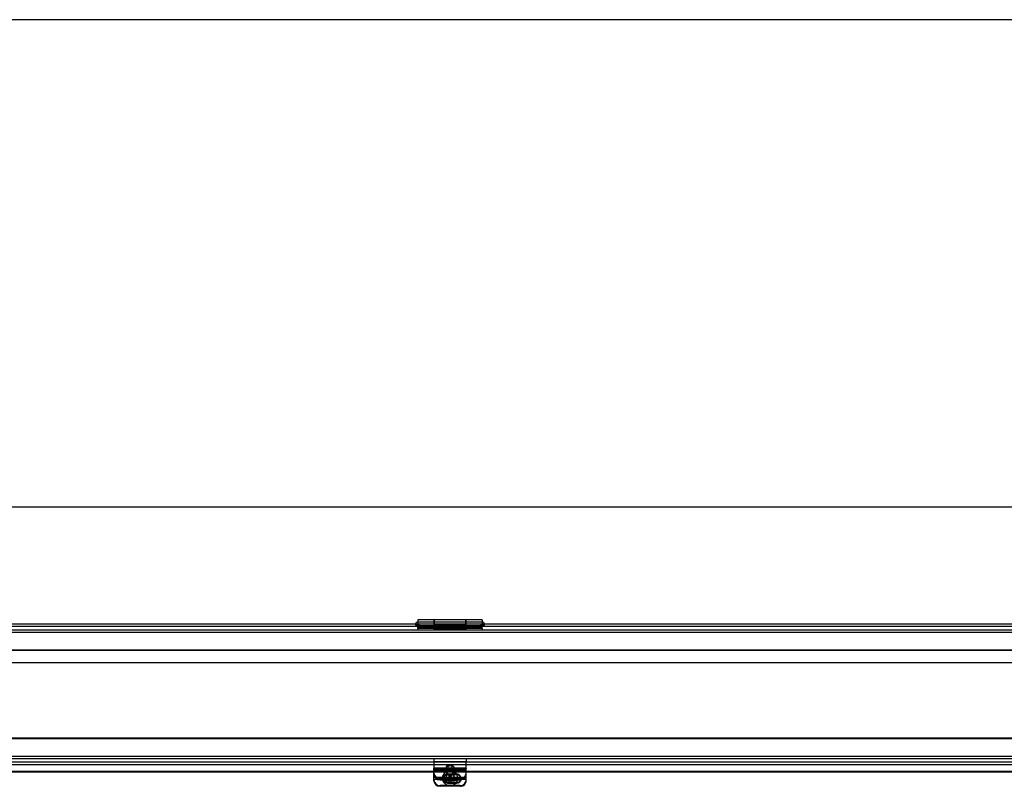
# Model space of a CAD drawing. Header units: inches. Extents: x 1 to 240, y -1 to 159.
# Tile 8 of 16: x 96 to 127, y 135 to 159. Entities that reach past the tile are written whole.
import ezdxf
from ezdxf.enums import TextEntityAlignment as Align
from ezdxf.lldxf.tags import DXFTag

# ---------------------------------------------------------------- set-up
doc = ezdxf.new("R2010")
doc.units = ezdxf.units.IN
doc.header["$MEASUREMENT"] = 0
for name, color, linetype in [('COM40176', 7, 'Continuous'), ('COM52631', 7, 'Continuous'), ('COM70693-6', 7, 'Continuous'), ('COM70694-6', 7, 'Continuous'), ('Default', 7, 'Continuous'), ('GSK11095', 7, 'Continuous'), ('HNG86641-1', 7, 'Continuous'), ('HNG86641-2', 7, 'Continuous'), ('HNG86641-3', 7, 'Continuous'), ('SCS19420', 7, 'Continuous')]:
    doc.layers.add(name, color=color, linetype=linetype)
doc.styles.add('SEACAD_Times_New_Roman', font='times.ttf')
tags = doc.linetypes.add('HIDDEN2', pattern=[0.1875, 0.125, -0.0625]).pattern_tags.tags
tags[6:7] = [DXFTag(74, 4), DXFTag(75, 0), DXFTag(340, '0'), DXFTag(46, 0.0), DXFTag(50, 0.0), DXFTag(44, 0.0), DXFTag(45, 0.0)]
tags[4:5] = [DXFTag(74, 4), DXFTag(75, 0), DXFTag(340, '0'), DXFTag(46, 0.0), DXFTag(50, 0.0), DXFTag(44, 0.0), DXFTag(45, 0.0)]
doc.dimstyles.new('HAMMOND_(STH_-_240x160)', dxfattribs={"dimtxt": 1, "dimasz": 1.25, "dimexe": 0.5, "dimexo": 0.5, "dimgap": 0.25, "dimtad": 0, "dimtih": 1, "dimtoh": 1, "dimzin": 0, "dimdsep": 46, "dimtxsty": 'SEACAD_Times_New_Roman', "dimblk1": '_SE_FILLED', "dimblk2": '_SE_FILLED', "dimsah": 1, "dimcen": 0.5, "dimadec": 0, "dimazin": 0, "dimtfac": 0.8, "dimtofl": 0, "dimtmove": 0, "dimatfit": 3, "dimfxl": 1, "dimtolj": 1, "dimtzin": 0, "dimarcsym": 0})

# ---------------------------------------------------------------- blocks, each defined once
blk = doc.blocks.new('SE2')
at = {"layer": 'COM40176', "color": 7, "linetype": 'HIDDEN2'}
for p, q in [((108.909, 135.921), (108.909, 135.929)), ((109.909, 135.929), (108.909, 135.929)), ((108.909, 135.921), (108.909, 135.909)), ((109.909, 135.904), (108.909, 135.904)), ((109.909, 135.872), (108.909, 135.872)), ((108.909, 135.648), (109.909, 135.648)), ((109.612, 135.745), (109.331, 135.745)), ((109.612, 135.721), (109.331, 135.721)), ((109.909, 135.921), (109.909, 135.929)), ((109.909, 135.921), (109.909, 135.909)), ((109.385, 135.391), (109.097, 135.391)), ((109.191, 135.617), (109.191, 135.593)), ((109.331, 135.49), (109.607, 135.49)), ((109.331, 135.466), (109.588, 135.466)), ((109.721, 135.391), (109.432, 135.391)), ((109.753, 135.593), (109.753, 135.617))]:
    blk.add_line(p, q, dxfattribs=at)
at = {"layer": 'COM40176', "color": 7, "linetype": 'Continuous'}
for p, q in [((108.909, 135.684), (108.909, 135.909)), ((109.909, 135.909), (108.909, 135.909)), ((108.909, 135.591), (108.909, 135.684)), ((109.909, 135.684), (109.909, 135.909)), ((109.909, 135.591), (109.909, 135.684)), ((108.909, 135.537), (108.909, 135.591)), ((108.909, 135.591), (109.909, 135.591)), ((109.721, 135.367), (109.097, 135.367)), ((109.588, 135.466), (109.612, 135.466)), ((109.607, 135.49), (109.612, 135.49)), ((109.909, 135.537), (109.909, 135.591))]:
    blk.add_line(p, q, dxfattribs=at)
at = {"layer": 'COM40176', "color": 7, "linetype": 'HIDDEN2'}
for centre, major_axis, start_param, end_param in [((109.331, 135.617), (0.14, 0), 1.570796, 4.712389), ((109.331, 135.593), (0.141, 0), 1.570796, 4.712389), ((109.612, 135.617), (-0.14, 0), 2.930417, 4.712389), ((109.612, 135.593), (-0.14, 0), 3.121159, 4.712389), ((109.097, 135.561), (0.188, 0), 3.141593, 4.712389), ((109.721, 135.561), (0.188, 0), 4.712389, 6.283185)]:
    blk.add_ellipse(centre, major_axis=major_axis, ratio=0.906308, start_param=start_param, end_param=end_param, dxfattribs=at)
at = {"layer": 'COM40176', "color": 7, "linetype": 'Continuous'}
for centre, major_axis, start_param, end_param in [((109.097, 135.537), (-0.188, 0), 0, 1.570796), ((109.612, 135.617), (-0.14, 0), 1.570796, 2.930417), ((109.612, 135.593), (-0.14, 0), 1.570796, 3.121159), ((109.721, 135.537), (-0.188, 0), 1.570796, 3.141593)]:
    blk.add_ellipse(centre, major_axis=major_axis, ratio=0.906308, start_param=start_param, end_param=end_param, dxfattribs=at)
at = {"layer": 'COM52631', "color": 7, "linetype": 'HIDDEN2'}
for p, q in [((108.909, 136.231), (108.909, 136.136)), ((108.909, 136.136), (109.909, 136.136)), ((108.909, 136.136), (108.909, 136.108)), ((108.909, 136.108), (108.909, 135.929)), ((109.909, 136.231), (109.909, 136.136)), ((109.909, 136.108), (109.909, 136.136)), ((109.909, 135.929), (109.909, 136.108)), ((109.302, 135.834), (109.302, 135.794)), ((109.515, 135.794), (109.515, 135.834)), ((109.097, 135.608), (109.721, 135.608)), ((109.097, 135.567), (109.642, 135.567))]:
    blk.add_line(p, q, dxfattribs=at)
at = {"layer": 'COM52631', "color": 7, "linetype": 'Continuous'}
blk.add_line((109.642, 135.567), (109.721, 135.567), dxfattribs=at)
at = {"layer": 'COM52631', "color": 7, "linetype": 'HIDDEN2'}
for centre, start_param, end_param in [((109.097, 135.778), 0, 1.570796), ((109.097, 135.738), 0, 1.570796), ((109.721, 135.778), 1.570796, 3.141593), ((109.721, 135.738), 1.684063, 3.141593)]:
    blk.add_ellipse(centre, major_axis=(-0.188, 0), ratio=0.906308, start_param=start_param, end_param=end_param, dxfattribs=at)
for centre in [(109.409, 135.834), (109.409, 135.794)]:
    blk.add_ellipse(centre, major_axis=(0.107, 0), ratio=0.906308, dxfattribs=at)
at = {"layer": 'COM52631', "color": 7, "linetype": 'Continuous'}
blk.add_ellipse((109.721, 135.738), major_axis=(-0.188, 0), ratio=0.906308, start_param=1.570796, end_param=1.684063, dxfattribs=at)
at = {"layer": 'COM70693-6', "color": 7, "linetype": 'HIDDEN2'}
for p, q in [((30.534, 140.159), (150.284, 140.159)), ((31.175, 140.231), (149.643, 140.231)), ((31.175, 139.606), (149.643, 139.606)), ((31.175, 136.856), (149.643, 136.856)), ((30.534, 136.303), (150.284, 136.303)), ((31.175, 136.231), (149.643, 136.231))]:
    blk.add_line(p, q, dxfattribs=at)
at = {"layer": 'COM70694-6', "color": 7, "linetype": 'Continuous'}
for p, q in [((31.175, 140.417), (149.643, 140.417)), ((31.175, 136.042), (149.643, 136.042)), ((108.909, 135.824), (90.909, 135.824)), ((108.909, 135.806), (90.909, 135.806)), ((127.909, 135.824), (109.909, 135.824)), ((127.909, 135.806), (109.909, 135.806))]:
    blk.add_line(p, q, dxfattribs=at)
at = {"layer": 'COM70694-6', "color": 7, "linetype": 'HIDDEN2'}
for p, q in [((108.379, 140.345), (108.379, 140.417)), ((108.439, 140.417), (108.439, 140.345)), ((110.379, 140.345), (110.379, 140.417)), ((110.439, 140.417), (110.439, 140.345)), ((109.909, 135.824), (108.909, 135.824)), ((109.909, 135.806), (108.909, 135.806))]:
    blk.add_line(p, q, dxfattribs=at)
at = {"layer": 'GSK11095', "color": 7, "linetype": 'HIDDEN2'}
for p, q in [((31.175, 140.345), (149.643, 140.345)), ((31.175, 139.595), (149.643, 139.595)), ((149.643, 136.864), (31.175, 136.864)), ((149.643, 136.114), (31.175, 136.114))]:
    blk.add_line(p, q, dxfattribs=at)
at = {"layer": 'HNG86641-1', "color": 7, "linetype": 'Continuous'}
for p, q in [((108.913, 140.545), (108.913, 140.417)), ((109.905, 140.545), (108.913, 140.545)), ((109.905, 140.417), (109.905, 140.545))]:
    blk.add_line(p, q, dxfattribs=at)
at = {"layer": 'HNG86641-1', "color": 7, "linetype": 'HIDDEN2'}
for p, q in [((108.409, 140.27), (108.409, 140.345)), ((110.409, 140.27), (108.409, 140.27)), ((109.905, 140.47), (108.913, 140.47)), ((108.913, 140.417), (108.913, 140.351)), ((109.905, 140.382), (108.913, 140.382)), ((109.905, 140.351), (108.913, 140.351)), ((108.913, 140.345), (108.913, 140.351)), ((108.913, 140.345), (108.913, 140.27)), ((109.905, 140.351), (109.905, 140.417)), ((109.905, 140.351), (109.905, 140.345)), ((109.905, 140.345), (109.905, 140.27)), ((110.409, 140.27), (110.409, 140.345))]:
    blk.add_line(p, q, dxfattribs=at)
at = {"layer": 'HNG86641-2', "color": 7, "linetype": 'Continuous'}
for p, q in [((108.409, 140.545), (108.409, 140.417)), ((108.905, 140.545), (108.409, 140.545)), ((108.905, 140.545), (108.905, 140.417)), ((109.913, 140.417), (109.913, 140.545)), ((110.409, 140.545), (109.913, 140.545)), ((110.409, 140.545), (110.409, 140.417))]:
    blk.add_line(p, q, dxfattribs=at)
at = {"layer": 'HNG86641-2', "color": 7, "linetype": 'HIDDEN2'}
for p, q in [((108.905, 140.47), (108.409, 140.47)), ((108.409, 140.417), (108.409, 140.345)), ((108.409, 140.371), (108.905, 140.371)), ((108.409, 140.325), (108.905, 140.325)), ((108.409, 140.306), (110.409, 140.306)), ((108.409, 140.27), (108.409, 140.231)), ((108.905, 140.417), (108.905, 140.273)), ((109.913, 140.314), (108.905, 140.314)), ((108.905, 140.273), (108.905, 140.238)), ((108.905, 140.238), (109.913, 140.238)), ((110.409, 140.47), (109.913, 140.47)), ((109.913, 140.273), (109.913, 140.417)), ((109.913, 140.371), (110.409, 140.371)), ((109.913, 140.325), (110.409, 140.325)), ((109.913, 140.238), (109.913, 140.273)), ((110.409, 140.417), (110.409, 140.345)), ((110.409, 140.27), (110.409, 140.231))]:
    blk.add_line(p, q, dxfattribs=at)
at = {"layer": 'HNG86641-3', "color": 7, "linetype": 'Continuous'}
for p, q in [((108.409, 140.47), (108.396, 140.47)), ((108.913, 140.47), (108.905, 140.47)), ((109.913, 140.47), (109.905, 140.47)), ((110.421, 140.47), (110.409, 140.47))]:
    blk.add_line(p, q, dxfattribs=at)
at = {"layer": 'HNG86641-3', "color": 7, "linetype": 'HIDDEN2'}
for p, q in [((108.905, 140.47), (108.409, 140.47)), ((109.905, 140.47), (108.913, 140.47)), ((110.409, 140.47), (109.913, 140.47))]:
    blk.add_line(p, q, dxfattribs=at)
for centre, start, end in [((108.396, 140.408), 171.2572, 270), ((110.421, 140.408), 270, 0), ((110.421, 140.408), 0, 8.7428)]:
    blk.add_arc(centre, 0.0625, start, end, dxfattribs=at)
at = {"layer": 'HNG86641-3', "color": 7, "linetype": 'Continuous'}
for centre, start, end in [((108.396, 140.408), 90, 171.2572), ((110.421, 140.408), 8.7428, 90)]:
    blk.add_arc(centre, 0.0625, start, end, dxfattribs=at)
at = {"layer": 'SCS19420', "color": 7, "linetype": 'HIDDEN2'}
for p, q in [((109.284, 135.927), (109.284, 135.643)), ((109.332, 135.642), (109.332, 135.623)), ((109.332, 135.642), (109.382, 135.642)), ((109.363, 135.643), (109.349, 135.629)), ((109.444, 135.714), (109.374, 135.714)), ((109.374, 135.714), (109.374, 135.682)), ((109.374, 135.682), (109.374, 135.671)), ((109.374, 135.671), (109.374, 135.623)), ((109.382, 135.688), (109.382, 135.669)), ((109.382, 135.688), (109.432, 135.688)), ((109.432, 135.669), (109.382, 135.669)), ((109.382, 135.669), (109.382, 135.623)), ((109.432, 135.688), (109.432, 135.669)), ((109.432, 135.623), (109.432, 135.669)), ((109.432, 135.642), (109.482, 135.642)), ((109.444, 135.714), (109.444, 135.682)), ((109.444, 135.671), (109.444, 135.682)), ((109.444, 135.623), (109.444, 135.671)), ((109.469, 135.629), (109.455, 135.643)), ((109.482, 135.642), (109.482, 135.623)), ((109.534, 135.643), (109.534, 135.927)), ((109.169, 135.631), (109.169, 135.618)), ((109.349, 135.629), (109.183, 135.629)), ((109.349, 135.6), (109.294, 135.6)), ((109.332, 135.623), (109.332, 135.623)), ((109.332, 135.623), (109.332, 135.591)), ((109.349, 135.623), (109.332, 135.623)), ((109.382, 135.597), (109.332, 135.597)), ((109.349, 135.628), (109.349, 135.629)), ((109.349, 135.628), (109.349, 135.6)), ((109.349, 135.6), (109.374, 135.623)), ((109.382, 135.623), (109.349, 135.623)), ((109.382, 135.597), (109.382, 135.591)), ((109.469, 135.623), (109.432, 135.623)), ((109.432, 135.597), (109.432, 135.591)), ((109.482, 135.597), (109.432, 135.597)), ((109.444, 135.623), (109.469, 135.6)), ((109.469, 135.629), (109.469, 135.628)), ((109.635, 135.629), (109.469, 135.629)), ((109.469, 135.6), (109.469, 135.628)), ((109.482, 135.623), (109.469, 135.623)), ((109.523, 135.6), (109.469, 135.6)), ((109.482, 135.591), (109.482, 135.623)), ((109.482, 135.623), (109.482, 135.623)), ((109.649, 135.618), (109.649, 135.631))]:
    blk.add_line(p, q, dxfattribs=at)
at = {"layer": 'SCS19420', "color": 7, "linetype": 'Continuous'}
for p, q in [((109.294, 135.537), (109.349, 135.537)), ((109.332, 135.591), (109.332, 135.578)), ((109.332, 135.578), (109.382, 135.578)), ((109.349, 135.564), (109.349, 135.578)), ((109.349, 135.537), (109.349, 135.564)), ((109.374, 135.514), (109.349, 135.537)), ((109.374, 135.547), (109.374, 135.542)), ((109.374, 135.542), (109.374, 135.514)), ((109.374, 135.514), (109.374, 135.463)), ((109.374, 135.487), (109.444, 135.487)), ((109.374, 135.463), (109.374, 135.456)), ((109.382, 135.591), (109.382, 135.578)), ((109.382, 135.578), (109.382, 135.533)), ((109.432, 135.552), (109.382, 135.552)), ((109.382, 135.533), (109.432, 135.533)), ((109.432, 135.591), (109.432, 135.578)), ((109.432, 135.578), (109.482, 135.578)), ((109.432, 135.533), (109.432, 135.578)), ((109.444, 135.542), (109.444, 135.547)), ((109.444, 135.514), (109.444, 135.542)), ((109.469, 135.537), (109.444, 135.514)), ((109.444, 135.463), (109.444, 135.514)), ((109.444, 135.456), (109.444, 135.463)), ((109.469, 135.578), (109.469, 135.564)), ((109.469, 135.564), (109.469, 135.537)), ((109.469, 135.537), (109.524, 135.537)), ((109.482, 135.578), (109.482, 135.591))]:
    blk.add_line(p, q, dxfattribs=at)
at = {"layer": 'SCS19420', "color": 7, "linetype": 'HIDDEN2'}
for centre, radius, start, end in [((109.371, 135.631), 0.202, 158.023, 179.952), ((109.409, 135.602), 0.249, 27.005, 155.1626), ((109.409, 139.745), 4.063, 269.5065, 270.4935), ((109.282, 135.783), 0.183, 237.9577, 273.8444), ((109.533, 135.794), 0.194, 267.1603, 301.0377)]:
    blk.add_arc(centre, radius, start, end, dxfattribs=at)
at = {"layer": 'SCS19420', "color": 7, "linetype": 'Continuous'}
for centre, radius, start, end in [((109.201, 135.58), 0.0223, 184.8988, 222.8675), ((109.283, 135.724), 0.187, 238.3771, 273.3186), ((109.409, 141.267), 5.811, 269.6549, 270.3451), ((109.536, 135.719), 0.182, 266.1841, 302.1202), ((109.617, 135.58), 0.0223, 317.1374, 355.0963)]:
    blk.add_arc(centre, radius, start, end, dxfattribs=at)
at = {"layer": 'SCS19420', "color": 7, "linetype": 'HIDDEN2'}
for centre, major_axis in [((109.409, 135.927), (0.125, 0)), ((109.409, 135.952), (-0.065, 0)), ((109.409, 135.643), (0.125, 0))]:
    blk.add_ellipse(centre, major_axis=major_axis, ratio=0.906308, dxfattribs=at)
for centre, major_axis, start_param, end_param in [((109.409, 135.631), (0.24, 0), 0, 0.388216), ((109.409, 135.599), (0.231, 0), 3.027001, 3.181561), ((109.409, 135.631), (0.24, 0), 5.873785, 6.283185), ((109.409, 135.599), (-0.231, 0), 3.101624, 3.256184)]:
    blk.add_ellipse(centre, major_axis=major_axis, ratio=0.906308, start_param=start_param, end_param=end_param, dxfattribs=at)
at = {"layer": 'SCS19420', "color": 7, "linetype": 'Continuous'}
for major_axis, start_param, end_param in [((0.231, 0), 3.181561, 3.243651), ((-0.231, 0), 3.039534, 3.101624)]:
    blk.add_ellipse((109.409, 135.599), major_axis=major_axis, ratio=0.906308, start_param=start_param, end_param=end_param, dxfattribs=at)
at = {"layer": 'SCS19420', "color": 7, "linetype": 'HIDDEN2'}
for points, knots in [([(109.374, 135.653), (109.369, 135.649), (109.364, 135.644), (109.357, 135.637), (109.355, 135.635), (109.352, 135.631), (109.351, 135.629), (109.349, 135.627), (109.349, 135.625), (109.349, 135.623)], [0, 0, 0, 0, 0.5, 0.5, 0.75, 0.75, 0.875, 0.875, 1, 1, 1, 1]), ([(109.469, 135.623), (109.469, 135.625), (109.468, 135.627), (109.467, 135.629), (109.466, 135.631), (109.463, 135.635), (109.46, 135.637), (109.453, 135.644), (109.449, 135.649), (109.444, 135.653)], [0, 0, 0, 0, 0.125, 0.125, 0.25, 0.25, 0.5, 0.5, 1, 1, 1, 1]), ([(109.169, 135.617), (109.169, 135.614), (109.169, 135.606), (109.169, 135.597), (109.17, 135.591)], [0, 0, 0, 0, 0.01067821, 0.03668378, 0.03668378, 0.03668378, 0.03668378]), ([(109.179, 135.623), (109.179, 135.626), (109.18, 135.627), (109.182, 135.629), (109.184, 135.629), (109.185, 135.628)], [0, 0, 0, 0, 0.5, 0.5, 1, 1, 1, 1]), ([(109.632, 135.628), (109.634, 135.629), (109.635, 135.629), (109.637, 135.627), (109.638, 135.626), (109.639, 135.623)], [0, 0, 0, 0, 0.5, 0.5, 1, 1, 1, 1]), ([(109.647, 135.591), (109.648, 135.597), (109.649, 135.606), (109.649, 135.615), (109.649, 135.618)], [0.96202147, 0.96202147, 0.96202147, 0.96202147, 0.98907376, 1, 1, 1, 1])]:
    blk.add_open_spline(points, degree=3, knots=knots, dxfattribs=at)
at = {"layer": 'SCS19420', "color": 7, "linetype": 'Continuous'}
for points, knots in [([(109.17, 135.591), (109.171, 135.587), (109.173, 135.573), (109.179, 135.549), (109.191, 135.521), (109.206, 135.495), (109.225, 135.47), (109.247, 135.449), (109.271, 135.43), (109.299, 135.414), (109.328, 135.402), (109.359, 135.394), (109.391, 135.389), (109.423, 135.389), (109.455, 135.393), (109.486, 135.401), (109.516, 135.413), (109.544, 135.428), (109.57, 135.448), (109.593, 135.47), (109.612, 135.495), (109.628, 135.522), (109.639, 135.551), (109.645, 135.574), (109.647, 135.588), (109.647, 135.591)], [0.0366838, 0.0366838, 0.0366838, 0.0366838, 0.0524856, 0.0941923, 0.13587, 0.1775945, 0.2194345, 0.2614457, 0.3036669, 0.3461181, 0.3888019, 0.4317067, 0.4748101, 0.5180832, 0.5614915, 0.6049824, 0.6485071, 0.6920092, 0.7354263, 0.7786952, 0.8217593, 0.8645772, 0.9071289, 0.9494193, 0.9620215, 0.9620215, 0.9620215, 0.9620215]), ([(109.349, 135.578), (109.349, 135.576), (109.349, 135.574), (109.351, 135.572), (109.352, 135.57), (109.355, 135.566), (109.357, 135.564), (109.364, 135.557), (109.369, 135.552), (109.374, 135.547)], [0, 0, 0, 0, 0.125, 0.125, 0.25, 0.25, 0.5, 0.5, 1, 1, 1, 1]), ([(109.444, 135.547), (109.449, 135.552), (109.454, 135.557), (109.461, 135.564), (109.463, 135.566), (109.466, 135.57), (109.467, 135.572), (109.468, 135.575), (109.469, 135.576), (109.469, 135.578)], [0, 0, 0, 0, 0.5, 0.5, 0.75, 0.75, 0.875, 0.875, 1, 1, 1, 1])]:
    blk.add_open_spline(points, degree=3, knots=knots, dxfattribs=at)
blk = doc.blocks.new('DMBLK3')
at = {"layer": 'Default', "linetype": 'Continuous', "transparency": 16777216}
for points in [[(32.425, 144.261), (31.175, 144.053), (32.425, 143.844)], [(148.393, 144.261), (148.393, 143.844), (149.643, 144.053)]]:
    blk.add_hatch(color=7, dxfattribs=at).paths.add_polyline_path(points)
at = {"layer": 'Default', "color": 7, "linetype": 'Continuous', "transparency": 16777216}
for p, q in [((31.175, 140.809), (31.175, 144.553)), ((149.643, 138.73), (149.643, 144.553)), ((31.175, 144.053), (87.962, 144.053)), ((92.856, 144.053), (149.643, 144.053))]:
    blk.add_line(p, q, dxfattribs=at)
at = {"layer": 'Default', "color": 7, "linetype": 'Continuous', "transparency": 16777216, "style": 'SEACAD_Times_New_Roman'}
for s, p in [('118.47', (88.323, 144.553)), ('DOOR', (88.312, 143.053))]:
    blk.add_text(s, height=1, dxfattribs=at).set_placement(p, align=Align.TOP_LEFT)
blk = doc.blocks.new('_SE_FILLED')
at = {"color": 0}
blk.add_line((0, 0), (-1, 0), dxfattribs=at)
blk.add_solid([(0, 0), (-1, -0.1665), (-1, 0.1665), (0, 0)], dxfattribs=at)
blk = doc.blocks.new('DMBLK12')
at = {"layer": 'Default', "linetype": 'Continuous', "transparency": 16777216}
for points in [[(33.284, 139.01), (33.284, 139.426), (32.034, 139.218)], [(147.534, 139.01), (148.784, 139.218), (147.534, 139.426)]]:
    blk.add_hatch(color=7, dxfattribs=at).paths.add_polyline_path(points)
at = {"layer": 'Default', "color": 7, "linetype": 'Continuous', "transparency": 16777216}
for p, q in [((32.034, 139.218), (87.973, 139.218)), ((92.844, 139.218), (148.784, 139.218))]:
    blk.add_line(p, q, dxfattribs=at)
at = {"layer": 'Default', "color": 7, "linetype": 'Continuous', "transparency": 16777216, "style": 'SEACAD_Times_New_Roman'}
blk.add_text('116.75', height=1, dxfattribs=at).set_placement((88.323, 139.718), align=Align.TOP_LEFT)
blk = doc.blocks.new('BORDER')
at = {"layer": 'Default', "color": 7, "linetype": 'Continuous'}
blk.add_line((0, 27.86), (-41.86, 27.86), dxfattribs=at)

msp = doc.modelspace()

# ---------------------------------------------------------------- block references
at = {"layer": 'Default', "color": 7, "xscale": 5.7, "yscale": 5.7, "zscale": 5.7}
msp.add_blockref('BORDER', (239.562, 0.401), dxfattribs=at)
at = {"layer": 'Default'}
msp.add_blockref('SE2', (0, 0), dxfattribs=at)

# ---------------------------------------------------------------- dimensions: what is measured, and where the dimension line sits
at = {"layer": 'Default', "color": 7, "linetype": 'Continuous'}
dim = msp.add_linear_dim(base=(149.643, 144.053), p1=(31.175, 140.309), p2=(149.643, 138.23), text='\\A1;<>\\PDOOR', dimstyle='HAMMOND_(STH_-_240x160)', dxfattribs=at)
dim.commit()
dim.dimension.update_dxf_attribs({"geometry": 'DMBLK3', "text_midpoint": (90.409, 144.053), "dimtype": 160})
dim = msp.add_linear_dim(base=(32.034, 139.218), p1=(32.034, 139.575), p2=(148.784, 139.575), angle=0, text='\\A1;<>', dimstyle='HAMMOND_(STH_-_240x160)', dxfattribs=at)
dim.commit()
dim.dimension.update_dxf_attribs({"geometry": 'DMBLK12', "text_midpoint": (90.409, 139.218), "dimtype": 161})

doc.saveas('drawing.dxf')
